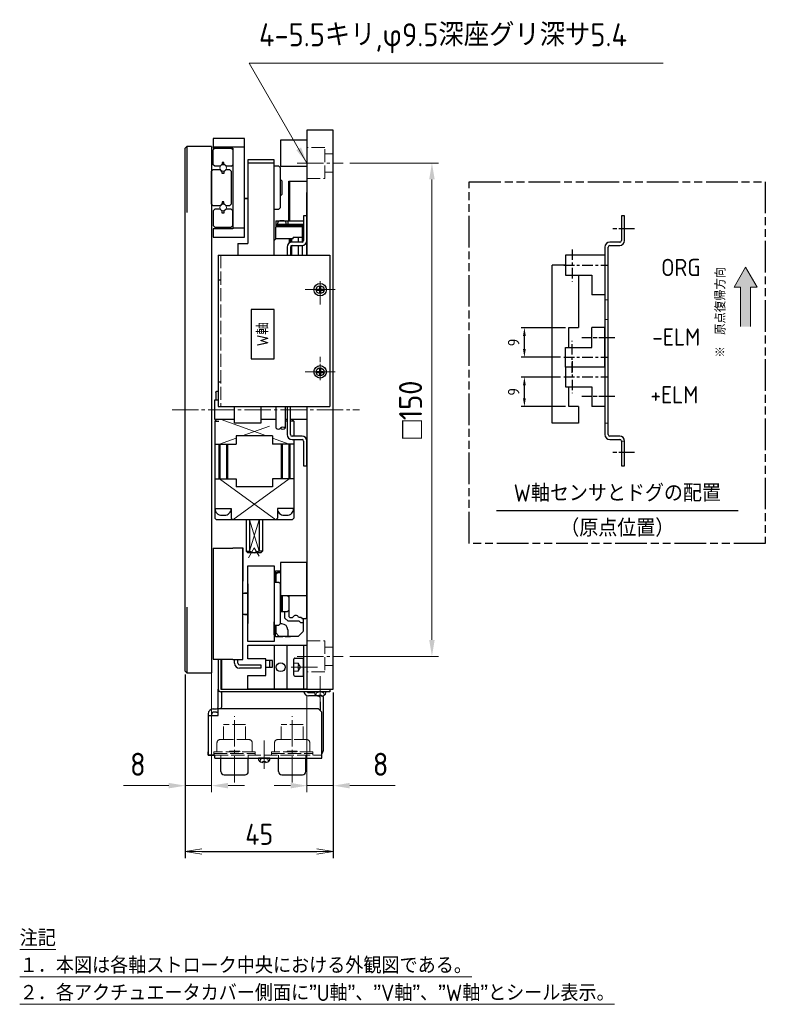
# Model space of a CAD drawing. Header units: millimetres. Extents: x 8786 to 9533, y 1955 to 2464.
# Tile 17 of 17: x 9307 to 9533, y 2050 to 2349. Entities that reach past the tile are written whole.
import ezdxf

# ---------------------------------------------------------------- set-up
doc = ezdxf.new("R2010")
doc.units = ezdxf.units.MM
doc.header["$LTSCALE"] = 0.8
for name, pattern in [('AM_ISO02W050', [7.5, 6, -1.5]), ('AM_ISO02W050x2', [3.75, 3, -0.75]), ('AM_ISO08W050', [18, 12, -1.5, 3, -1.5]), ('AM_ISO08W050x2', [9, 6, -0.75, 1.5, -0.75]), ('AM_ISO09W050', [22.5, 12, -1.5, 3, -1.5, 3, -1.5]), ('CENTER', [7, 4, -1, 1, -1]), ('GEN3', [6.25, 5, -1.25]), ('GEN7', [13.75, 10, -1.25, 1.25, -1.25])]:
    doc.linetypes.add(name, pattern=pattern)
doc.layers.get('0').update_dxf_attribs({"lineweight": 30})
for name, color, linetype, lineweight in [('3', 6, 'GEN3', 15), ('5', 3, 'Continuous', 15), ('6', 2, 'Continuous', 15), ('7', 4, 'GEN7', 15), ('AM_0', 7, 'Continuous', 30), ('AM_11', 3, 'AM_ISO09W050', 25), ('AM_3', 6, 'AM_ISO02W050', 25), ('AM_5', 3, 'Continuous', 25), ('AM_6', 2, 'Continuous', 35), ('AM_7', 4, 'AM_ISO08W050', 25)]:
    doc.layers.add(name, color=color, linetype=linetype, lineweight=lineweight)
doc.styles.get("Standard").update_dxf_attribs({"font": 'ISOCP.SHX', "bigfont": 'EXTFONT.SHX'})
doc.dimstyles.new('AM_ISO$0', dxfattribs={"dimtxt": 3.5, "dimasz": 2.5, "dimexe": 1, "dimexo": 1, "dimgap": 1.5, "dimtad": 1, "dimdsep": 46, "dimtxsty": 'STANDARD', "dimcen": 0, "dimclrd": 256, "dimclre": 256, "dimclrt": 2, "dimadec": 0, "dimazin": 2, "dimtp": 0.1, "dimtm": 0.1, "dimtfac": 0.71, "dimtdec": 3, "dimtmove": 0, "dimatfit": 3, "dimfxl": 1, "dimlwd": -1, "dimlwe": -1, "dimarcsym": 0})
doc.dimstyles.new('AM_ISO$7', dxfattribs={"dimtxt": 3.5, "dimasz": 2.5, "dimexe": 1, "dimexo": 1, "dimgap": 1.5, "dimtad": 1, "dimdsep": 46, "dimtxsty": 'STANDARD', "dimcen": 0, "dimclrd": 256, "dimclre": 256, "dimclrt": 2, "dimadec": 0, "dimazin": 2, "dimtp": 0.1, "dimtm": 0.1, "dimtfac": 0.71, "dimtmove": 0, "dimatfit": 3, "dimfxl": 1, "dimlwd": -1, "dimlwe": -1, "dimarcsym": 0})
doc.dimstyles.new('GEN-ISO$0', dxfattribs={"dimtxt": 3.2, "dimasz": 2.5, "dimexe": 1, "dimexo": 0.5, "dimgap": 1, "dimtad": 1, "dimdec": 3, "dimdsep": 46, "dimtxsty": 'STANDARD', "dimblk1": 'OPEN', "dimblk2": 'OPEN', "dimsah": 1, "dimcen": 0, "dimclrd": 256, "dimclre": 256, "dimclrt": 2, "dimadec": 0, "dimazin": 0, "dimtp": 0.1, "dimtm": 0.1, "dimtfac": 0.71, "dimtdec": 3, "dimtmove": 0, "dimatfit": 3, "dimldrblk": 'OPEN', "dimfxl": 1, "dimtzin": 0, "dimarcsym": 0})

# ---------------------------------------------------------------- blocks, each defined once
blk = doc.blocks.new('_OPEN')
at = {"color": 0, "linetype": 'ByBlock'}
for p, q in [((-1, 0.167), (0, 0)), ((0, 0), (-1, -0.167)), ((0, 0), (-1, 0))]:
    blk.add_line(p, q, dxfattribs=at)
blk = doc.blocks.new('*D322')
at = {"layer": '5', "lineweight": -2, "transparency": 16777216}
for p, q in [((9357.1, 2149.82), (9357.1, 2094)), ((9402.1, 2144.32), (9402.1, 2094)), ((9362.1, 2096), (9397.1, 2096))]:
    blk.add_line(p, q, dxfattribs=at)
at = {"layer": 'DEFPOINTS', "color": 0, "transparency": 16777216}
for p in [(9357.1, 2150.82), (9402.1, 2145.32), (9402.1, 2096)]:
    blk.add_point(p, dxfattribs=at)
at = {"layer": '5', "lineweight": -2, "transparency": 16777216, "xscale": 5, "yscale": 5, "zscale": 5, "rotation": 180}
blk.add_blockref('_OPEN', (9357.1, 2096), dxfattribs=at)
at = {"layer": '5', "lineweight": -2, "transparency": 16777216, "xscale": 5, "yscale": 5, "zscale": 5}
blk.add_blockref('_OPEN', (9402.1, 2096), dxfattribs=at)
at = {"layer": '5', "color": 2, "transparency": 16777216, "insert": (9379.6, 2101.2), "char_height": 6.4, "attachment_point": 5}
blk.add_mtext('45', dxfattribs=at)
blk = doc.blocks.new('*D326')
at = {"layer": '5', "transparency": 16777216}
for p, q in [((9407.1, 2305.32), (9434.1, 2305.32)), ((9432.1, 2300.32), (9432.1, 2160.32)), ((9407.1, 2155.32), (9434.1, 2155.32))]:
    blk.add_line(p, q, dxfattribs=at)
for points in [[(9431.27, 2300.32), (9432.93, 2300.32), (9432.1, 2305.32)], [(9431.27, 2160.32), (9432.93, 2160.32), (9432.1, 2155.32)]]:
    blk.add_solid(points, dxfattribs=at)
at = {"layer": 'DEFPOINTS', "color": 0, "transparency": 16777216}
for p in [(9405.1, 2305.32), (9405.1, 2155.32), (9432.1, 2155.32)]:
    blk.add_point(p, dxfattribs=at)
at = {"layer": '5', "color": 2, "transparency": 16777216, "insert": (9425.6, 2230.32), "char_height": 7, "attachment_point": 5, "rotation": 90}
blk.add_mtext('{\\Famgdt;o}150', dxfattribs=at)
blk = doc.blocks.new('*D327')
at = {"layer": '5', "transparency": 16777216}
for p, q in [((9394.1, 2143.32), (9394.1, 2114)), ((9402.1, 2143.32), (9402.1, 2114)), ((9389.1, 2116), (9384.1, 2116)), ((9394.1, 2116), (9402.1, 2116)), ((9407.1, 2116), (9420.9, 2116))]:
    blk.add_line(p, q, dxfattribs=at)
for points in [[(9389.1, 2116.84), (9389.1, 2115.17), (9394.1, 2116)], [(9407.1, 2116.84), (9407.1, 2115.17), (9402.1, 2116)]]:
    blk.add_solid(points, dxfattribs=at)
at = {"layer": 'DEFPOINTS', "color": 0, "transparency": 16777216}
for p in [(9394.1, 2145.32), (9402.1, 2145.32), (9402.1, 2116)]:
    blk.add_point(p, dxfattribs=at)
at = {"layer": '5', "color": 2, "transparency": 16777216, "insert": (9416.5, 2122.5), "char_height": 7, "attachment_point": 5}
blk.add_mtext('8', dxfattribs=at)
blk = doc.blocks.new('*D328')
at = {"layer": '5', "transparency": 16777216}
for p, q in [((9365.1, 2194.32), (9365.1, 2114)), ((9357.1, 2148.82), (9357.1, 2114)), ((9352.1, 2116), (9338.3, 2116)), ((9365.1, 2116), (9357.1, 2116)), ((9370.1, 2116), (9375.1, 2116))]:
    blk.add_line(p, q, dxfattribs=at)
for points in [[(9352.1, 2116.84), (9352.1, 2115.17), (9357.1, 2116)], [(9370.1, 2116.84), (9370.1, 2115.17), (9365.1, 2116)]]:
    blk.add_solid(points, dxfattribs=at)
at = {"layer": 'DEFPOINTS', "color": 0, "transparency": 16777216}
for p in [(9365.1, 2196.32), (9357.1, 2150.82), (9357.1, 2116)]:
    blk.add_point(p, dxfattribs=at)
at = {"layer": '5', "color": 2, "transparency": 16777216, "insert": (9342.7, 2122.5), "char_height": 7, "attachment_point": 5}
blk.add_mtext('8', dxfattribs=at)
blk = doc.blocks.new('A$C34CB2245')
for p, q in [((3.5, 3.25), (0, 3.25)), ((1.35, 2), (1.35, 2.25)), ((1.35, 2.25), (2.15, 2.25)), ((2.15, 2), (2.15, 2.25))]:
    blk.add_line(p, q)
for centre, radius, start, end in [((1.14, 3.18), 1.14, 176.4048, 245.0736), ((2.36, 3.18), 1.14, 294.9264, 3.5952), ((1.75, 5.63), 3.66, 252.6348, 263.7172), ((1.75, 5.63), 3.66, 276.2828, 287.3652)]:
    blk.add_arc(centre, radius, start, end)
at = {"layer": '3'}
for p, q in [((1.75, 3.25), (0.67, 2.96)), ((1.75, 3.25), (2.84, 2.96)), ((0.48, 2.25), (0.67, 2.96)), ((3.03, 2.25), (2.84, 2.96))]:
    blk.add_line(p, q, dxfattribs=at)
at = {"layer": '7'}
blk.add_line((1.75, 0), (1.75, 8.25), dxfattribs=at)
blk = doc.blocks.new('A$C6C036B77')
for p, q in [((3.5, 3.25), (0, 3.25)), ((1.35, 2), (1.35, 2.25)), ((1.35, 2.25), (2.15, 2.25)), ((2.15, 2), (2.15, 2.25))]:
    blk.add_line(p, q)
for centre, radius, start, end in [((1.14, 3.18), 1.14, 176.4048, 245.0736), ((2.36, 3.18), 1.14, 294.9264, 3.5952), ((1.75, 5.63), 3.66, 252.6348, 263.7172), ((1.75, 5.63), 3.66, 276.2828, 287.3652)]:
    blk.add_arc(centre, radius, start, end)
at = {"layer": '3'}
for p, q in [((1.75, 3.25), (0.67, 2.96)), ((1.75, 3.25), (2.84, 2.96)), ((0.48, 2.25), (0.67, 2.96)), ((3.03, 2.25), (2.84, 2.96))]:
    blk.add_line(p, q, dxfattribs=at)
at = {"layer": '7'}
blk.add_line((1.75, 0), (1.75, 8.25), dxfattribs=at)
blk = doc.blocks.new('*D337')
at = {"layer": 'AM_5', "transparency": 16777216}
for p, q in [((9472.69, 2255.26), (9459.2, 2255.26)), ((9460.2, 2248.76), (9460.2, 2252.76)), ((9471.2, 2246.26), (9459.2, 2246.26))]:
    blk.add_line(p, q, dxfattribs=at)
for points in [[(9459.78, 2252.76), (9460.62, 2252.76), (9460.2, 2255.26)], [(9459.78, 2248.76), (9460.62, 2248.76), (9460.2, 2246.26)]]:
    blk.add_solid(points, dxfattribs=at)
at = {"layer": 'DEFPOINTS', "color": 0, "transparency": 16777216}
for p in [(9460.2, 2255.26), (9473.69, 2255.26), (9472.2, 2246.26)]:
    blk.add_point(p, dxfattribs=at)
at = {"layer": 'AM_5', "color": 2, "transparency": 16777216, "insert": (9456.95, 2250.76), "char_height": 3.5, "attachment_point": 5, "rotation": 90}
blk.add_mtext('9', dxfattribs=at)
blk = doc.blocks.new('*D338')
at = {"layer": 'AM_5', "transparency": 16777216}
for p, q in [((9471.2, 2240.26), (9459.2, 2240.26)), ((9460.2, 2233.76), (9460.2, 2237.76)), ((9472.69, 2231.26), (9459.2, 2231.26))]:
    blk.add_line(p, q, dxfattribs=at)
for points in [[(9459.78, 2237.76), (9460.62, 2237.76), (9460.2, 2240.26)], [(9459.78, 2233.76), (9460.62, 2233.76), (9460.2, 2231.26)]]:
    blk.add_solid(points, dxfattribs=at)
at = {"layer": 'DEFPOINTS', "color": 0, "transparency": 16777216}
for p in [(9460.2, 2240.26), (9472.2, 2240.26), (9473.69, 2231.26)]:
    blk.add_point(p, dxfattribs=at)
at = {"layer": 'AM_5', "color": 2, "transparency": 16777216, "insert": (9456.95, 2235.76), "char_height": 3.5, "attachment_point": 5, "rotation": 90}
blk.add_mtext('9', dxfattribs=at)
blk = doc.blocks.new('17110902-300')
for p, q in [((6548.95, -8077.27), (6502.95, -8077.27)), ((6502.95, -8077.27), (6502.95, -8111.27)), ((6548.95, -8077.27), (6548.95, -8111.27)), ((6548.95, -8111.27), (6502.95, -8111.27))]:
    blk.add_line(p, q)
for centre in [(6513.45, -8108.27), (6538.45, -8108.27)]:
    blk.add_circle(centre, 1.2)
at = {"layer": '3'}
blk.add_line((6548.95, -8078.07), (6502.95, -8078.07), dxfattribs=at)
at = {"layer": '7', "ltscale": 0.5}
for p, q in [((6513.45, -8112.83), (6513.45, -8103.71)), ((6538.45, -8112.83), (6538.45, -8103.71)), ((6510.89, -8108.27), (6518.02, -8108.27)), ((6533.89, -8108.27), (6541.02, -8108.27))]:
    blk.add_line(p, q, dxfattribs=at)
at = {"layer": 'AM_3', "linetype": 'AM_ISO02W050x2'}
for p, q in [((6510.45, -8077.27), (6510.45, -8078.07)), ((6541.45, -8077.27), (6541.45, -8078.07))]:
    blk.add_line(p, q, dxfattribs=at)

msp = doc.modelspace()

# ---------------------------------------------------------------- hatches: boundary and pattern name
at = {"layer": '6'}
msp.add_hatch(color=256, dxfattribs=at).paths.add_polyline_path([(9523.949, 2267.581), (9527.449, 2273.644), (9530.949, 2267.581), (9528.949, 2267.581), (9528.949, 2255.581), (9525.949, 2255.581), (9525.949, 2267.581)])

# ---------------------------------------------------------------- linework, layer by layer
for p, q in [((9402.1, 2315.322), (9394.1, 2315.322)), ((9394.1, 2315.322), (9394.1, 2277.322)), ((9402.1, 2145.322), (9402.1, 2315.322)), ((9375.1, 2312.822), (9365.6, 2312.822)), ((9365.6, 2312.822), (9365.6, 2309.822)), ((9375.1, 2282.822), (9375.1, 2312.822)), ((9394.1, 2312.322), (9386.1, 2312.322)), ((9386.1, 2312.322), (9386.1, 2304.322)), ((9357.6, 2310.322), (9357.1, 2309.822)), ((9357.1, 2150.822), (9357.1, 2309.822)), ((9357.6, 2310.322), (9357.6, 2290.322)), ((9365.1, 2310.322), (9357.6, 2310.322)), ((9365.1, 2310.322), (9365.1, 2150.322)), ((9375.1, 2310.15), (9365.6, 2310.15)), ((9365.6, 2309.822), (9371.6, 2309.822)), ((9366.1, 2309.822), (9365.6, 2309.322)), ((9365.6, 2304.822), (9365.6, 2309.322)), ((9366.1, 2309.822), (9371.1, 2309.822)), ((9371.1, 2309.822), (9371.6, 2309.322)), ((9371.6, 2309.822), (9371.6, 2285.322)), ((9371.6, 2309.322), (9371.6, 2304.822)), ((9368.85, 2305.522), (9368.35, 2305.522)), ((9368.35, 2305.522), (9368.35, 2304.986)), ((9368.85, 2304.986), (9368.85, 2305.522)), ((9384.1, 2306.322), (9376.1, 2306.322)), ((9376.1, 2306.322), (9376.1, 2280.822)), ((9384.1, 2305.322), (9376.1, 2305.322)), ((9384.1, 2277.322), (9384.1, 2306.322)), ((9365.6, 2303.322), (9365.1, 2302.822)), ((9365.6, 2303.322), (9365.1, 2302.822)), ((9365.1, 2292.822), (9365.1, 2302.822)), ((9366.1, 2304.322), (9365.6, 2304.822)), ((9365.6, 2303.322), (9367.686, 2303.322)), ((9367.685, 2304.322), (9366.1, 2304.322)), ((9368.35, 2304.986), (9367.685, 2304.322)), ((9368.35, 2302.657), (9367.686, 2303.322)), ((9368.35, 2302.122), (9368.35, 2302.657)), ((9369.514, 2304.322), (9368.85, 2304.986)), ((9369.514, 2303.322), (9368.85, 2302.657)), ((9368.85, 2302.657), (9368.85, 2302.122)), ((9371.1, 2304.322), (9369.514, 2304.322)), ((9369.514, 2303.322), (9370.6, 2303.322)), ((9370.6, 2303.322), (9371.1, 2302.822)), ((9371.1, 2304.322), (9371.6, 2304.822)), ((9371.1, 2302.822), (9371.1, 2292.822)), ((9386.1, 2304.322), (9394.1, 2304.322)), ((9368.85, 2302.122), (9368.35, 2302.122)), ((9386.6, 2299.822), (9386.1, 2300.322)), ((9386.6, 2299.822), (9386.1, 2300.322)), ((9386.6, 2299.822), (9386.1, 2300.322)), ((9386.6, 2295.822), (9386.6, 2299.822)), ((9368.85, 2293.522), (9368.35, 2293.522)), ((9368.35, 2293.522), (9368.35, 2292.986)), ((9368.85, 2292.986), (9368.85, 2293.522)), ((9375.1, 2294.572), (9376.1, 2294.572)), ((9376.1, 2294.572), (9375.1, 2294.572)), ((9386.6, 2295.822), (9386.1, 2295.322)), ((9365.6, 2292.322), (9365.1, 2292.822)), ((9367.686, 2292.322), (9365.6, 2292.322)), ((9366.1, 2291.322), (9365.6, 2290.822)), ((9365.6, 2290.822), (9365.6, 2286.322)), ((9367.685, 2291.322), (9366.1, 2291.322)), ((9368.35, 2290.657), (9367.685, 2291.322)), ((9368.35, 2292.986), (9367.686, 2292.322)), ((9368.35, 2290.122), (9368.35, 2290.657)), ((9369.514, 2292.322), (9368.85, 2292.986)), ((9369.514, 2291.322), (9368.85, 2290.657)), ((9368.85, 2290.657), (9368.85, 2290.122)), ((9370.6, 2292.322), (9369.514, 2292.322)), ((9371.1, 2291.322), (9369.514, 2291.322)), ((9371.1, 2292.822), (9370.6, 2292.322)), ((9371.1, 2291.322), (9371.6, 2290.822)), ((9371.6, 2286.322), (9371.6, 2290.822)), ((9368.85, 2290.122), (9368.35, 2290.122)), ((9394.1, 2289.263), (9393.1, 2289.263)), ((9393.1, 2289.263), (9393.1, 2281.763)), ((9394.1, 2281.763), (9394.1, 2289.263)), ((9366.1, 2285.822), (9365.6, 2286.322)), ((9371.6, 2285.322), (9365.6, 2285.322)), ((9365.6, 2285.322), (9365.6, 2282.822)), ((9366.1, 2285.822), (9371.1, 2285.822)), ((9371.1, 2285.822), (9371.6, 2286.322)), ((9375.1, 2285.493), (9371.6, 2285.493)), ((9365.6, 2282.822), (9375.1, 2282.822)), ((9373.1, 2280.822), (9373.1, 2277.322)), ((9373.1, 2280.822), (9376.1, 2280.822)), ((9392.6, 2281.263), (9389.6, 2281.263)), ((9389.6, 2280.263), (9392.6, 2280.263)), ((9468.686, 2226.263), (9468.686, 2274.263)), ((9472.686, 2274.263), (9468.686, 2274.263)), ((9476.686, 2271.263), (9476.686, 2255.263)), ((9397.15, 2266.977), (9397.945, 2266.977)), ((9397.15, 2266.977), (9397.15, 2266.667)), ((9397.15, 2266.667), (9397.945, 2266.667)), ((9398.255, 2267.772), (9397.945, 2267.772)), ((9397.945, 2267.772), (9397.945, 2266.977)), ((9397.945, 2266.667), (9397.945, 2265.872)), ((9398.255, 2267.772), (9398.255, 2266.977)), ((9398.255, 2266.977), (9399.05, 2266.977)), ((9398.255, 2266.667), (9398.255, 2265.872)), ((9398.255, 2266.667), (9399.05, 2266.667)), ((9399.05, 2266.977), (9399.05, 2266.667)), ((9398.255, 2265.872), (9397.945, 2265.872)), ((9473.686, 2249.263), (9473.686, 2255.263)), ((9473.686, 2255.263), (9476.686, 2255.263)), ((9398.255, 2242.772), (9397.945, 2242.772)), ((9397.945, 2242.772), (9397.945, 2241.977)), ((9398.255, 2242.772), (9398.255, 2241.977)), ((9397.15, 2241.977), (9397.945, 2241.977)), ((9397.15, 2241.977), (9397.15, 2241.667)), ((9397.15, 2241.667), (9397.945, 2241.667)), ((9397.945, 2241.667), (9397.945, 2240.872)), ((9398.255, 2240.872), (9397.945, 2240.872)), ((9398.255, 2241.977), (9399.05, 2241.977)), ((9398.255, 2241.667), (9398.255, 2240.872)), ((9398.255, 2241.667), (9399.05, 2241.667)), ((9399.05, 2241.977), (9399.05, 2241.667)), ((9473.686, 2231.263), (9473.686, 2237.263)), ((9366.35, 2235.572), (9366.35, 2233.322)), ((9367.1, 2235.822), (9366.6, 2235.822)), ((9366.1, 2233.322), (9367.1, 2233.322)), ((9366.1, 2227.322), (9366.1, 2233.322)), ((9372.1, 2226.263), (9372.1, 2231.322)), ((9380.1, 2231.322), (9380.1, 2226.263)), ((9384.75, 2224.73), (9384.75, 2231.322)), ((9387.45, 2231.322), (9387.45, 2224.73)), ((9388.1, 2231.322), (9388.1, 2222.763)), ((9389.1, 2222.763), (9389.1, 2231.322)), ((9394.1, 2231.322), (9394.1, 2145.322)), ((9394.1, 2231.322), (9394.1, 2227.322)), ((9476.686, 2231.263), (9473.686, 2231.263)), ((9476.686, 2231.263), (9476.686, 2226.263)), ((9366.6, 2227.322), (9366.1, 2226.822)), ((9372.1, 2227.322), (9366.1, 2227.322)), ((9366.1, 2226.822), (9366.1, 2197.322)), ((9366.1, 2226.822), (9367.35, 2226.822)), ((9367.35, 2227.322), (9366.6, 2227.322)), ((9380.1, 2226.263), (9372.1, 2226.263)), ((9384.75, 2227.322), (9380.1, 2227.322)), ((9388.1, 2227.322), (9387.45, 2227.322)), ((9388.1, 2226.822), (9387.45, 2226.822)), ((9389.6, 2227.322), (9389.1, 2227.322)), ((9394.1, 2227.322), (9389.1, 2227.322)), ((9390.1, 2226.822), (9389.1, 2226.822)), ((9389.6, 2227.322), (9390.1, 2226.822)), ((9390.1, 2226.822), (9390.1, 2222.263)), ((9476.686, 2226.263), (9468.686, 2226.263)), ((9372.6, 2222.322), (9372.6, 2219.822)), ((9383.6, 2222.322), (9372.6, 2222.322)), ((9383.6, 2222.322), (9383.6, 2219.822)), ((9392.6, 2222.263), (9389.6, 2222.263)), ((9366.1, 2219.822), (9372.6, 2219.822)), ((9367.3, 2219.822), (9367.3, 2209.322)), ((9367.6, 2219.822), (9367.6, 2209.322)), ((9369.6, 2219.822), (9369.6, 2209.322)), ((9369.9, 2219.822), (9369.9, 2209.322)), ((9390.1, 2219.822), (9383.6, 2219.822)), ((9386.3, 2219.822), (9386.3, 2209.322)), ((9386.6, 2219.822), (9386.6, 2209.322)), ((9388.6, 2219.822), (9388.6, 2209.322)), ((9388.9, 2219.822), (9388.9, 2209.322)), ((9389.6, 2221.263), (9392.6, 2221.263)), ((9390.1, 2221.263), (9390.1, 2197.322)), ((9393.1, 2220.763), (9393.1, 2213.263)), ((9394.1, 2213.263), (9394.1, 2220.763)), ((9393.1, 2213.263), (9394.1, 2213.263)), ((9366.1, 2209.322), (9372.6, 2209.322)), ((9372.6, 2209.322), (9372.6, 2206.822)), ((9383.6, 2206.822), (9372.6, 2206.822)), ((9390.1, 2209.322), (9383.6, 2209.322)), ((9383.6, 2209.322), (9383.6, 2206.822)), ((9366.1, 2200.322), (9371.1, 2200.322)), ((9371.1, 2200.322), (9371.1, 2197.322)), ((9385.1, 2200.322), (9385.1, 2197.322)), ((9390.1, 2200.322), (9385.1, 2200.322)), ((9366.6, 2196.822), (9366.1, 2197.322)), ((9389.6, 2196.822), (9366.6, 2196.822)), ((9371.1, 2197.322), (9371.6, 2196.822)), ((9375.6, 2196.822), (9375.6, 2187.322)), ((9376.6, 2196.822), (9376.6, 2187.322)), ((9379.6, 2196.822), (9379.6, 2187.322)), ((9380.6, 2196.822), (9380.6, 2187.322)), ((9384.6, 2196.822), (9385.1, 2197.322)), ((9390.1, 2197.322), (9389.6, 2196.822)), ((9365.6, 2188.196), (9365.6, 2154.447)), ((9365.6, 2188.196), (9371.6, 2188.196)), ((9371.6, 2188.196), (9371.6, 2188.322)), ((9371.6, 2188.322), (9374.6, 2188.322)), ((9374.6, 2188.322), (9374.6, 2178.195)), ((9374.6, 2154.322), (9374.6, 2188.322)), ((9375.6, 2187.322), (9376.1, 2186.822)), ((9375.6, 2187.322), (9376.6, 2187.322)), ((9380.1, 2186.822), (9376.1, 2186.822)), ((9376.6, 2187.322), (9378.1, 2186.822)), ((9379.6, 2187.322), (9378.1, 2186.822)), ((9380.6, 2187.322), (9379.6, 2187.322)), ((9380.6, 2187.322), (9380.1, 2186.822)), ((9376.1, 2159.822), (9376.1, 2182.822)), ((9376.1, 2182.822), (9384.1, 2182.822)), ((9384.1, 2182.822), (9384.1, 2159.822)), ((9394.1, 2183.822), (9386.1, 2183.822)), ((9386.1, 2183.822), (9386.1, 2173.822)), ((9394.1, 2173.822), (9394.1, 2183.822)), ((9384.1, 2180.822), (9386.1, 2180.822)), ((9374.6, 2174.572), (9376.1, 2174.572)), ((9376.1, 2174.572), (9375.1, 2174.572)), ((9376.1, 2168.072), (9376.1, 2174.572)), ((9376.1, 2168.072), (9376.1, 2174.572)), ((9376.1, 2174.572), (9376.1, 2168.072)), ((9376.1, 2174.572), (9376.1, 2168.072)), ((9386.1, 2173.822), (9388.1, 2173.822)), ((9386.1, 2173.822), (9394.1, 2173.822)), ((9386.6, 2173.522), (9386.3, 2173.822)), ((9386.6, 2173.522), (9386.3, 2173.822)), ((9386.3, 2173.822), (9386.3, 2168.822)), ((9388.1, 2173.822), (9388.1, 2173.822)), ((9388.6, 2173.322), (9388.1, 2173.822)), ((9388.1, 2173.822), (9388.1, 2173.822)), ((9388.1, 2173.822), (9388.1, 2173.822)), ((9388.6, 2173.322), (9388.1, 2173.822)), ((9386.6, 2173.522), (9386.6, 2169.122)), ((9388.6, 2173.322), (9388.6, 2169.322)), ((9388.6, 2173.322), (9388.6, 2169.322)), ((9357.6, 2170.322), (9357.6, 2150.322)), ((9376.1, 2168.072), (9374.6, 2168.072)), ((9375.1, 2168.072), (9376.1, 2168.072)), ((9388.1, 2168.822), (9386.1, 2168.822)), ((9388.1, 2168.822), (9386.1, 2168.822)), ((9386.6, 2169.122), (9386.3, 2168.822)), ((9388.6, 2169.322), (9388.1, 2168.822)), ((9388.6, 2169.322), (9388.1, 2168.822)), ((9388.6, 2169.322), (9388.1, 2168.822)), ((9388.6, 2169.322), (9388.1, 2168.822)), ((9388.6, 2169.322), (9388.1, 2168.822)), ((9386.5, 2165.172), (9385.95, 2165.172)), ((9384.1, 2159.822), (9376.1, 2159.822)), ((9376.1, 2158.722), (9388.1, 2158.722)), ((9376.1, 2154.522), (9376.1, 2158.722)), ((9384.1, 2158.722), (9384.1, 2145.322)), ((9386.1, 2158.722), (9394.1, 2158.722)), ((9388.1, 2145.322), (9388.1, 2158.722)), ((9393.1, 2158.722), (9393.1, 2145.322)), ((9365.6, 2154.447), (9371.6, 2154.447)), ((9367.1, 2154.447), (9367.1, 2145.322)), ((9367.9, 2154.447), (9367.9, 2145.322)), ((9368.1, 2154.447), (9368.1, 2145.322)), ((9371.6, 2154.447), (9371.6, 2154.322)), ((9371.6, 2154.322), (9374.6, 2154.322)), ((9372.1, 2153.222), (9372.1, 2154.322)), ((9373.1, 2153.222), (9373.1, 2154.322)), ((9373.6, 2152.722), (9380.1, 2152.722)), ((9381.6, 2154.522), (9376.1, 2154.522)), ((9380.1, 2152.722), (9380.1, 2151.722)), ((9381.6, 2149.522), (9381.6, 2154.522)), ((9383.6, 2154.022), (9381.6, 2154.022)), ((9382.8, 2152.022), (9382.8, 2154.022)), ((9383.6, 2152.022), (9383.6, 2154.022)), ((9357.1, 2150.822), (9357.6, 2150.322)), ((9357.6, 2150.322), (9365.1, 2150.322)), ((9380.1, 2151.722), (9373.6, 2151.722)), ((9381.6, 2152.022), (9383.6, 2152.022)), ((9376.1, 2145.322), (9376.1, 2149.522)), ((9376.1, 2149.522), (9381.6, 2149.522)), ((9367.1, 2139.821), (9367.1, 2145.321)), ((9367.9, 2145.322), (9401.1, 2145.322)), ((9401.1, 2144.522), (9367.9, 2144.522)), ((9368.1, 2144.522), (9368.1, 2139.822)), ((9388.1, 2145.322), (9376.1, 2145.322)), ((9394.1, 2145.322), (9386.1, 2145.322)), ((9394.1, 2145.322), (9402.1, 2145.322)), ((9394.6, 2144.322), (9396.355, 2144.322)), ((9395.921, 2145.322), (9400.294, 2145.322)), ((9401.1, 2145.322), (9401.1, 2144.522)), ((9397.364, 2143.322), (9394.6, 2143.322)), ((9398.1, 2141.522), (9398.1, 2138.822)), ((9399.1, 2126.822), (9399.1, 2142.822)), ((9364.1, 2137.822), (9364.1, 2125.322)), ((9365.1, 2137.822), (9365.1, 2137.322)), ((9365.6, 2139.322), (9366.6, 2139.322)), ((9366.6, 2138.322), (9365.6, 2138.322)), ((9397.6, 2139.322), (9367.1, 2139.322)), ((9367.1, 2137.322), (9367.1, 2139.322)), ((9398.6, 2138.322), (9397.6, 2139.322)), ((9398.6, 2126.322), (9398.6, 2138.322)), ((9364.1, 2137.322), (9367.1, 2137.322)), ((9364.1, 2125.322), (9364.1, 2126.322)), ((9398.6, 2124.322), (9398.6, 2126.322)), ((9365.1, 2125.322), (9364.1, 2125.322)), ((9364.1, 2125.322), (9366.1, 2125.322)), ((9365.1, 2125.322), (9365.1, 2125.322)), ((9366.1, 2125.322), (9365.1, 2125.322)), ((9366.1, 2124.322), (9366.1, 2125.322)), ((9366.1, 2124.322), (9398.6, 2124.322)), ((9367.93, 2120.322), (9367.93, 2124.322)), ((9376.27, 2120.322), (9376.27, 2124.322)), ((9385.43, 2120.322), (9385.43, 2124.322)), ((9393.77, 2120.322), (9393.77, 2124.322)), ((9368.93, 2119.322), (9375.27, 2119.322)), ((9386.43, 2119.322), (9392.77, 2119.322))]:
    msp.add_line(p, q)
at = {"color": 0, "linetype": 'ByBlock'}
for p, q in [((9376.1, 2303.822), (9376.1, 2291.822)), ((9385.6, 2304.322), (9384.1, 2304.322)), ((9386.1, 2303.822), (9385.6, 2304.322)), ((9386.1, 2291.822), (9386.1, 2303.822)), ((9384.1, 2291.322), (9385.6, 2291.322)), ((9386.1, 2291.822), (9385.6, 2291.322)), ((9376.1, 2177.322), (9376.1, 2165.322)), ((9385.6, 2177.822), (9384.1, 2177.822)), ((9386.1, 2177.322), (9385.6, 2177.822)), ((9386.1, 2173.822), (9386.1, 2177.322)), ((9386.1, 2165.322), (9386.1, 2173.822)), ((9384.1, 2164.822), (9385.6, 2164.822)), ((9386.1, 2165.322), (9385.6, 2164.822))]:
    msp.add_line(p, q, dxfattribs=at)
at = {"color": 7, "linetype": 'Continuous'}
for p, q in [((9388.6, 2287.722), (9388.6, 2299.822)), ((9388.6, 2299.822), (9394.1, 2299.822)), ((9388.9, 2287.722), (9388.9, 2299.822)), ((9394.1, 2277.322), (9394.1, 2296.322)), ((9384.6, 2287.722), (9393.1, 2287.722)), ((9384.6, 2287.722), (9384.6, 2286.222)), ((9387.15, 2287.722), (9385.85, 2287.722)), ((9388.25, 2287.722), (9388.25, 2286.722)), ((9393.1, 2287.722), (9393.1, 2286.222)), ((9384.6, 2286.722), (9393.1, 2286.722)), ((9393.1, 2286.222), (9384.6, 2286.222)), ((9384.6, 2285.922), (9384.9, 2286.222)), ((9384.6, 2286.222), (9393.1, 2286.222)), ((9384.6, 2282.222), (9384.6, 2285.922)), ((9392.7, 2285.922), (9384.6, 2285.922)), ((9385.25, 2286.722), (9385.25, 2287.122)), ((9387.75, 2286.722), (9387.75, 2287.122)), ((9392.7, 2281.273), (9392.7, 2286.222)), ((9384.6, 2282.222), (9384.1, 2281.722)), ((9384.1, 2277.322), (9384.1, 2281.722)), ((9389.9, 2282.222), (9384.6, 2282.222)), ((9388.75, 2280.999), (9388.75, 2282.222)), ((9389.1, 2281.177), (9389.1, 2282.222)), ((9389.5, 2281.263), (9389.5, 2282.222)), ((9392.7, 2282.722), (9389.9, 2282.722)), ((9389.9, 2282.222), (9389.9, 2282.722)), ((9391.5, 2281.263), (9391.5, 2282.722)), ((9389.5, 2277.322), (9389.5, 2280.263)), ((9391.5, 2277.322), (9391.5, 2280.263)), ((9392.7, 2277.322), (9392.7, 2280.266)), ((9484.686, 2277.263), (9472.686, 2277.263)), ((9472.686, 2277.263), (9472.686, 2271.263)), ((9484.686, 2277.263), (9484.686, 2265.263)), ((9472.686, 2271.263), (9480.686, 2271.263)), ((9480.686, 2271.263), (9480.686, 2265.263)), ((9484.686, 2265.263), (9480.686, 2265.263)), ((9480.686, 2249.263), (9480.686, 2255.263)), ((9484.686, 2255.263), (9480.686, 2255.263)), ((9484.686, 2243.263), (9484.686, 2255.263)), ((9472.686, 2249.263), (9480.686, 2249.263)), ((9472.686, 2243.263), (9472.686, 2249.263)), ((9484.686, 2243.263), (9472.686, 2243.263)), ((9484.686, 2243.263), (9472.686, 2243.263)), ((9472.686, 2243.263), (9472.686, 2237.263)), ((9484.686, 2243.263), (9484.686, 2231.263)), ((9472.686, 2237.263), (9480.686, 2237.263)), ((9480.686, 2237.263), (9480.686, 2231.263)), ((9484.686, 2231.263), (9480.686, 2231.263)), ((9384.6, 2181.322), (9384.1, 2180.822)), ((9384.1, 2180.822), (9384.1, 2176.829)), ((9384.5, 2177.822), (9384.5, 2181.222)), ((9384.6, 2181.322), (9386.1, 2181.322)), ((9385.6, 2181.222), (9384.6, 2180.222)), ((9384.6, 2180.222), (9384.6, 2177.822)), ((9385.6, 2181.222), (9386.1, 2181.222)), ((9385.95, 2177.472), (9386.1, 2177.472)), ((9388.6, 2173.822), (9388.6, 2167.472)), ((9394.1, 2167.122), (9394.1, 2175.522)), ((9387.4, 2166.975), (9387.4, 2168.822)), ((9384.1, 2161.822), (9384.1, 2165.814)), ((9384.5, 2161.422), (9384.5, 2164.822)), ((9384.6, 2164.822), (9384.6, 2162.422)), ((9387.4, 2166.975), (9388.403, 2165.972)), ((9391.753, 2165.972), (9388.403, 2165.972)), ((9388.6, 2167.472), (9388.9, 2167.172)), ((9388.9, 2167.172), (9389.713, 2167.172)), ((9392.241, 2167.172), (9391.687, 2167.172)), ((9392.103, 2165.622), (9391.753, 2165.972)), ((9392.103, 2165.622), (9393.1, 2165.622)), ((9392.6, 2166.822), (9392.245, 2167.176)), ((9392.591, 2166.822), (9393.8, 2166.822)), ((9393.1, 2163.229), (9393.1, 2166.822)), ((9393.8, 2166.822), (9394.1, 2167.122)), ((9384.553, 2161.368), (9384.146, 2161.775)), ((9385.6, 2161.422), (9384.6, 2162.422)), ((9388.25, 2163.422), (9388.25, 2161.422)), ((9391.646, 2161.568), (9392.953, 2162.875)), ((9384.6, 2161.322), (9386.743, 2161.322)), ((9385.6, 2161.422), (9391.293, 2161.422)), ((9387.461, 2161.322), (9389.1, 2161.322)), ((9389.157, 2161.422), (9389.1, 2161.322))]:
    msp.add_line(p, q, dxfattribs=at)
at = {"color": 4, "linetype": 'CENTER'}
for p, q in [((9474.686, 2279.044), (9474.686, 2269.317)), ((9472.2, 2274.263), (9485.762, 2274.263)), ((9474.686, 2241.481), (9474.686, 2251.209)), ((9472.2, 2246.263), (9485.762, 2246.263)), ((9474.686, 2245.044), (9474.686, 2235.317)), ((9472.2, 2240.263), (9485.762, 2240.263))]:
    msp.add_line(p, q, dxfattribs=at)
msp.add_lwpolyline([(9384.129, 2245.783), (9384.129, 2260.783), (9377.129, 2260.783), (9377.129, 2245.783)], close=True)
for points in [[(9390.1, 2149.572), (9390.1, 2154.472)], [(9393.1, 2153.522), (9393.1, 2154.772)], [(9393.1, 2149.272), (9393.1, 2150.522)], [(9390.4, 2149.272), (9393.1, 2149.272)]]:
    msp.add_lwpolyline(points)
at = {"extrusion": (6.76184e-06, -1, 0), "elevation": -2154.708}
msp.add_lwpolyline([(9390.414, 0), (9393.114, 0)], dxfattribs=at)
at = {"extrusion": (1, 6.76184e-06, 0), "elevation": 9393.114}
msp.add_lwpolyline([(2150.458, 0), (2153.458, 0)], dxfattribs=at)
for centre, radius in [((9398.1, 2266.822), 1.9), ((9398.1, 2241.822), 1.9), ((9386.1, 2152.022), 1.35)]:
    msp.add_circle(centre, radius)
at = {"color": 7, "linetype": 'Continuous'}
for centre, radius, start, end in [((9385.85, 2287.122), 0.6, 90, 180), ((9387.15, 2287.122), 0.6, 0, 90), ((9390.764, 2166.645), 1.1, 93.34998, 147.22854), ((9390.635, 2166.645), 1.1, 32.77141, 86.64999), ((9386.5, 2163.422), 1.75, 359.99998, 89.99998), ((9389.713, 2167.322), 0.15, 269.99998, 327.22849), ((9391.687, 2167.322), 0.15, 212.77142, 269.99998), ((9384.5, 2162.129), 0.5, 216.86992, 224.99998), ((9392.6, 2163.229), 0.5, 314.99995, 359.99998), ((9384.907, 2161.722), 0.5, 224.99998, 233.13083), ((9387.1, 2160.972), 0.5, 115.84404, 135.57322), ((9387.1, 2160.972), 0.5, 44.42675, 64.15592), ((9388.45, 2161.722), 0.5, 306.86918, 323.12895), ((9391.293, 2161.922), 0.5, 269.99998, 314.99994)]:
    msp.add_arc(centre, radius, start, end, dxfattribs=at)
for centre, radius, start, end in [((9392.6, 2281.763), 0.5, 270, 0), ((9392.6, 2281.763), 1.5, 270, 0), ((9389.6, 2279.763), 1.5, 90, 180), ((9389.6, 2279.763), 0.5, 90, 180), ((9385.425, 2225.35), 0.916, 222.55562, 317.61366), ((9386.775, 2224.11), 0.916, 42.55562, 137.61366), ((9386.775, 2224.11), 0.916, 42.55562, 137.61366), ((9386.775, 2225.35), 0.916, 222.38634, 317.44438), ((9386.775, 2225.35), 0.916, 222.38634, 317.44438), ((9389.6, 2222.763), 1.5, 180, 270), ((9389.6, 2222.763), 0.5, 180, 270), ((9392.6, 2220.763), 1.5, 0, 90), ((9392.6, 2220.763), 0.5, 0, 90), ((9367.923, 2200.072), 1.741, 171.77146, 198.6924), ((9367.982, 2200.088), 1.802, 198.54644, 224.5631), ((9367.98, 2200.14), 1.838, 225.78539, 251.3014), ((9368.414, 2201.401), 3.171, 251.16751, 265.96115), ((9368.6, 2203.43), 5.209, 265.49745, 274.50276), ((9368.785, 2201.402), 3.172, 274.04017, 288.81911), ((9369.219, 2200.141), 1.839, 288.68633, 314.13874), ((9369.218, 2200.088), 1.802, 315.36541, 341.44382), ((9369.277, 2200.072), 1.741, 341.29534, 8.229), ((9386.923, 2200.072), 1.741, 171.771, 198.70466), ((9386.982, 2200.088), 1.802, 198.55618, 224.63459), ((9386.98, 2200.141), 1.839, 225.86126, 251.31367), ((9387.414, 2201.402), 3.172, 251.18089, 265.95983), ((9387.6, 2203.43), 5.209, 265.49724, 274.50255), ((9387.785, 2201.401), 3.171, 274.03885, 288.83249), ((9388.22, 2200.14), 1.838, 288.6986, 314.21461), ((9388.217, 2200.088), 1.802, 315.4369, 341.45356), ((9388.277, 2200.072), 1.741, 341.3076, 8.22854), ((9373.6, 2153.222), 1.5, 180, 270), ((9373.6, 2153.222), 0.5, 180, 270), ((9390.4, 2154.472), 0.3, 90.00039, 180.00039), ((9390.4, 2149.572), 0.3, 180.00039, 270.00039), ((9367.9, 2145.322), 0.8, 180, 270), ((9394.6, 2144.822), 1.5, 191.53697, 270), ((9394.6, 2144.822), 0.5, 216.86994, 270), ((9397.6, 2142.822), 0.5, 0, 78.46304), ((9397.6, 2142.822), 1.5, 0, 21.00658), ((9365.6, 2137.822), 1.5, 90, 180), ((9365.6, 2137.822), 0.5, 90, 180), ((9366.6, 2139.822), 0.5, 270, 0), ((9366.6, 2139.822), 1.5, 270, 289.47122), ((9366.6, 2139.822), 1.5, 340.52878, 0), ((9397.6, 2126.822), 1.5, 311.81031, 0), ((9368.93, 2120.322), 1, 180, 270), ((9375.27, 2120.322), 1, 270, 0), ((9386.43, 2120.322), 1, 180, 270), ((9392.77, 2120.322), 1, 270, 0)]:
    msp.add_arc(centre, radius, start, end)
at = {"extrusion": (0, 0, -1)}
msp.add_arc((-9366.6, 2235.572), 0.25, 0, 90, dxfattribs=at)
at = {"layer": '3'}
for p, q in [((9399.5, 2310.072), (9394.1, 2310.072)), ((9399.5, 2300.572), (9399.5, 2310.072)), ((9402.1, 2308.072), (9399.5, 2308.072)), ((9399.5, 2302.572), (9402.1, 2302.572)), ((9394.1, 2300.572), (9399.5, 2300.572)), ((9485.686, 2263.763), (9484.686, 2263.763)), ((9485.686, 2257.763), (9484.686, 2257.763)), ((9484.686, 2226.263), (9485.686, 2226.263)), ((9489.686, 2220.763), (9490.686, 2220.763)), ((9378.1, 2188.322), (9376.368, 2185.322)), ((9378.1, 2188.322), (9379.543, 2185.822)), ((9394.1, 2160.072), (9399.5, 2160.072)), ((9399.5, 2160.072), (9399.5, 2150.572)), ((9399.5, 2158.072), (9402.1, 2158.072)), ((9399.5, 2150.572), (9394.1, 2150.572)), ((9402.1, 2152.572), (9399.5, 2152.572)), ((9375.437, 2134.635), (9368.762, 2134.635)), ((9368.762, 2130.022), (9368.762, 2134.522)), ((9375.437, 2130.022), (9375.437, 2134.635)), ((9392.937, 2134.635), (9386.262, 2134.635)), ((9386.262, 2130.022), (9386.262, 2134.522)), ((9392.937, 2130.022), (9392.937, 2134.635)), ((9366.75, 2129.022), (9366.75, 2126.285)), ((9367.75, 2130.022), (9376.45, 2130.022)), ((9377.45, 2129.022), (9377.45, 2126.285)), ((9384.25, 2129.022), (9384.25, 2126.285)), ((9385.25, 2130.022), (9393.95, 2130.022)), ((9394.95, 2129.022), (9394.95, 2126.285)), ((9365.8, 2125.322), (9365.8, 2126.285)), ((9378.4, 2126.285), (9365.8, 2126.285)), ((9365.8, 2125.804), (9378.4, 2125.804)), ((9370.541, 2126.522), (9373.658, 2126.522)), ((9370.541, 2126.285), (9370.541, 2126.522)), ((9373.658, 2126.285), (9373.658, 2126.522)), ((9378.4, 2125.322), (9378.4, 2126.285)), ((9383.3, 2125.322), (9383.3, 2126.285)), ((9395.9, 2126.285), (9383.3, 2126.285)), ((9383.3, 2125.804), (9395.9, 2125.804)), ((9388.041, 2126.522), (9391.158, 2126.522)), ((9388.041, 2126.285), (9388.041, 2126.522)), ((9391.158, 2126.285), (9391.158, 2126.522)), ((9395.9, 2125.322), (9395.9, 2126.285)), ((9366.1, 2125.322), (9398.6, 2125.322)), ((9367.93, 2124.322), (9367.93, 2125.322)), ((9376.27, 2124.322), (9376.27, 2125.322)), ((9385.43, 2124.322), (9385.43, 2125.322)), ((9393.77, 2124.322), (9393.77, 2125.322))]:
    msp.add_line(p, q, dxfattribs=at)
at = {"layer": '3', "extrusion": (6.76184e-06, -1, 0), "elevation": -2153.208}
msp.add_lwpolyline([(9390.114, 0), (9391.414, 0)], dxfattribs=at)
at = {"layer": '3', "extrusion": (0.866022, 0.500006, 0), "elevation": 9209.807}
msp.add_lwpolyline([(-2830.974, 0), (-2832.418, 0)], dxfattribs=at)
at = {"layer": '3'}
for points in [[(9390.1, 2152.022), (9391.4, 2152.022)], [(9390.1, 2150.772), (9391.4, 2150.772)]]:
    msp.add_lwpolyline(points, dxfattribs=at)
at = {"layer": '3', "extrusion": (0.866029, -0.499994, 0), "elevation": 7057.849}
msp.add_lwpolyline([(6558.275, 0), (6559.718, 0)], dxfattribs=at)
at = {"layer": '3'}
for centre, radius, start, end in [((9389.326, 2152.647), 2.166, 343.22621, 16.77456), ((9389.326, 2151.397), 2.166, 343.22621, 16.77456), ((9367.75, 2129.022), 1, 90, 180), ((9376.45, 2129.022), 1, 0, 90), ((9385.25, 2129.022), 1, 90, 180), ((9393.95, 2129.022), 1, 0, 90)]:
    msp.add_arc(centre, radius, start, end, dxfattribs=at)
at = {"layer": '5'}
for centre in [(9368.6, 2303.822), (9368.6, 2303.822), (9368.6, 2291.822), (9368.6, 2291.822)]:
    msp.add_circle(centre, 1, dxfattribs=at)
at = {"layer": '6'}
for p, q in [((9523.949, 2267.581), (9527.449, 2273.644)), ((9530.949, 2267.581), (9527.449, 2273.644)), ((9525.949, 2267.581), (9523.949, 2267.581)), ((9525.949, 2255.581), (9525.949, 2267.581)), ((9528.949, 2255.581), (9528.949, 2267.581)), ((9528.949, 2267.581), (9530.949, 2267.581)), ((9368.017, 2227.322), (9381.794, 2222.322)), ((9382.75, 2225.35), (9374.405, 2222.322)), ((9372.6, 2221.666), (9367.517, 2219.822)), ((9383.6, 2221.666), (9388.683, 2219.822)), ((9384.6, 2196.822), (9367.517, 2209.322)), ((9388.683, 2209.322), (9371.6, 2196.822)), ((9379.6, 2196.822), (9376.6, 2187.322)), ((9376.6, 2196.822), (9379.6, 2187.322))]:
    msp.add_line(p, q, dxfattribs=at)
at = {"layer": '7'}
for p, q in [((9391.1, 2305.322), (9405.1, 2305.322)), ((9394.1, 2285.263), (9394.1, 2285.263)), ((9398.1, 2266.822), (9396.3, 2266.822)), ((9398.1, 2266.822), (9398.1, 2268.622)), ((9398.1, 2266.822), (9398.1, 2265.022)), ((9398.1, 2266.822), (9399.9, 2266.822)), ((9398.1, 2241.822), (9398.1, 2243.622)), ((9398.1, 2241.822), (9396.3, 2241.822)), ((9398.1, 2241.822), (9398.1, 2240.022)), ((9398.1, 2241.822), (9399.9, 2241.822)), ((9353.086, 2230.322), (9410.081, 2230.322)), ((9391.1, 2155.322), (9405.1, 2155.322)), ((9397.3, 2152.02), (9389.147, 2152.02)), ((9398.1, 2141.522), (9398.1, 2147.522)), ((9398.1, 2146.47), (9398.1, 2143.612)), ((9372.1, 2116.918), (9372.1, 2137.108)), ((9389.6, 2116.918), (9389.6, 2137.108)), ((9381.1, 2121.752), (9381.1, 2130.103)), ((9381.1, 2121.644), (9381.1, 2129.635))]:
    msp.add_line(p, q, dxfattribs=at)
at = {"layer": '7', "linetype": 'AM_ISO08W050x2'}
for p, q in [((9395.7, 2266.822), (9400.5, 2266.822)), ((9398.1, 2269.222), (9398.1, 2264.422)), ((9398.1, 2244.222), (9398.1, 2239.422)), ((9395.7, 2241.822), (9400.5, 2241.822))]:
    msp.add_line(p, q, dxfattribs=at)
at = {"layer": 'AM_0'}
for p, q in [((9490.686, 2289.263), (9489.686, 2289.263)), ((9489.686, 2289.263), (9489.686, 2281.763)), ((9490.686, 2281.763), (9490.686, 2289.263)), ((9388.1, 2279.763), (9388.1, 2277.322)), ((9389.1, 2279.763), (9389.1, 2277.322)), ((9484.686, 2279.763), (9484.686, 2222.763)), ((9485.686, 2222.763), (9485.686, 2279.763)), ((9489.186, 2281.263), (9486.186, 2281.263)), ((9486.186, 2280.263), (9489.186, 2280.263)), ((9489.186, 2222.263), (9486.186, 2222.263)), ((9486.186, 2221.263), (9489.186, 2221.263)), ((9489.686, 2220.763), (9489.686, 2213.263)), ((9490.686, 2213.263), (9490.686, 2220.763)), ((9489.686, 2213.263), (9490.686, 2213.263)), ((9525.186, 2199.531), (9451.713, 2199.531))]:
    msp.add_line(p, q, dxfattribs=at)
for centre, radius, start, end in [((9489.186, 2281.763), 0.5, 270, 0), ((9489.186, 2281.763), 1.5, 270, 0), ((9486.186, 2279.763), 1.5, 90, 180), ((9486.186, 2279.763), 0.5, 90, 180), ((9486.186, 2222.763), 1.5, 180, 270), ((9486.186, 2222.763), 0.5, 180, 270), ((9489.186, 2220.763), 1.5, 0, 90), ((9489.186, 2220.763), 0.5, 0, 90)]:
    msp.add_arc(centre, radius, start, end, dxfattribs=at)
at = {"layer": 'AM_11'}
msp.add_lwpolyline([(9533.449, 2189.661), (9443.449, 2189.661), (9443.449, 2299.644), (9533.449, 2299.644)], close=True, dxfattribs=at)
at = {"layer": 'AM_7', "linetype": 'AM_ISO08W050x2'}
for p, q in [((9493.686, 2285.263), (9486.686, 2285.263)), ((9490.686, 2285.263), (9490.686, 2285.263)), ((9487.686, 2252.163), (9477.686, 2252.163)), ((9487.686, 2234.363), (9477.686, 2234.363)), ((9493.686, 2217.263), (9486.686, 2217.263))]:
    msp.add_line(p, q, dxfattribs=at)

# ---------------------------------------------------------------- block references
for name, p in [('A$C34CB2245', (9396.348, 2141.269)), ('A$C6C036B77', (9379.348, 2121.069))]:
    msp.add_blockref(name, p)
at = {"layer": 'AM_0', "rotation": 90}
msp.add_blockref('17110902-300', (1289.832, -4271.633), dxfattribs=at)

# ---------------------------------------------------------------- texts
at = {"insert": (9380.629, 2253.283), "char_height": 3.5, "width": 15, "attachment_point": 5, "rotation": 90}
msp.add_mtext('W軸', dxfattribs=at)
at = {"layer": '5', "color": 2, "insert": (9379.524, 2338.697), "char_height": 7, "attachment_point": 7}
msp.add_mtext('4-5.5キリ,φ9.5深座グリ深サ5.4', dxfattribs=at)
at = {"layer": '5', "insert": (9306.767, 2072.187), "char_height": 5, "width": 223.14784, "attachment_point": 1}
msp.add_mtext('{\\L注記\\P１．本図は各軸ストローク中央における外観図である。\\P２．各アクチュエータカバー側面に”U軸”、”V軸”、”W軸”とシール表示。}', dxfattribs=at)
at = {"layer": '6'}
msp.add_text('※\u3000原点復帰方向', height=3.1353, rotation=90, dxfattribs=at).set_placement((9521.356, 2246.175))
at = {"layer": 'AM_6', "char_height": 5.25}
for s, insert, width, attachment_point in [('ORG', (9501.785, 2276.188), 5.33099, 1), ('-ELM', (9499.073, 2255.048), 5.33099, 1), ('+ELM', (9498.526, 2237.48), 5.33099, 1), ('W軸センサとドグの配置', (9488.448, 2207.602), 79.19206, 2), ('（原点位置）', (9488.448, 2196.988), 43.02866, 2)]:
    msp.add_mtext(s, dxfattribs=dict(at, insert=insert, width=width, attachment_point=attachment_point))

# ---------------------------------------------------------------- dimensions: what is measured, and where the dimension line sits
at = {"layer": '5'}
dim = msp.add_linear_dim(base=(9432.1, 2155.322), p1=(9405.1, 2305.322), p2=(9405.1, 2155.322), angle=90, dimstyle='AM_ISO$0', override={"dimscale": 2, "dimpost": '{\\Famgdt;o}<>'}, dxfattribs=at)
dim.commit()
dim.dimension.update_dxf_attribs({"geometry": '*D326', "text_midpoint": (9425.6, 2230.322)})
for base, p1, p2, dimstyle, override, picture, middle in [((9357.1, 2116.003), (9365.1, 2196.323), (9357.1, 2150.822), 'AM_ISO$0', {"dimscale": 2}, '*D328', (9342.7, 2122.503)), ((9402.1, 2096.003), (9357.1, 2150.822), (9402.1, 2145.322), 'GEN-ISO$0', {"dimscale": 2, "dimdec": 1, "dimtp": 0.005, "dimtm": 0.005}, '*D322', (9379.6, 2101.203)), ((9402.1, 2116.003), (9394.1, 2145.322), (9402.1, 2145.322), 'AM_ISO$0', {"dimscale": 2}, '*D327', (9416.5, 2122.503))]:
    dim = msp.add_linear_dim(base=base, p1=p1, p2=p2, dimstyle=dimstyle, override=override, dxfattribs=at)
    dim.commit()
    dim.dimension.update_dxf_attribs({"geometry": picture, "text_midpoint": middle})
at = {"layer": 'AM_5'}
for base, p1, p2, picture, middle in [((9460.2, 2255.263), (9472.2, 2246.263), (9473.686, 2255.263), '*D337', (9456.95, 2250.763)), ((9460.2, 2240.263), (9473.686, 2231.263), (9472.2, 2240.263), '*D338', (9456.95, 2235.763))]:
    dim = msp.add_linear_dim(base=base, p1=p1, p2=p2, angle=90, dimstyle='AM_ISO$0', dxfattribs=at)
    dim.commit()
    dim.dimension.update_dxf_attribs({"geometry": picture, "text_midpoint": middle})

# ---------------------------------------------------------------- leaders
at = {"layer": '5', "annotation_type": 0, "has_hookline": 1, "hookline_direction": 0, "text_width": 122.874}
msp.add_leader([(9394.1, 2305.322), (9376.579, 2335.697), (9376.524, 2335.697)], dimstyle='AM_ISO$7', override={"dimscale": 2, "dimgap": 1.5, "dimtad": 1}, dxfattribs=at)

doc.saveas('drawing.dxf')
